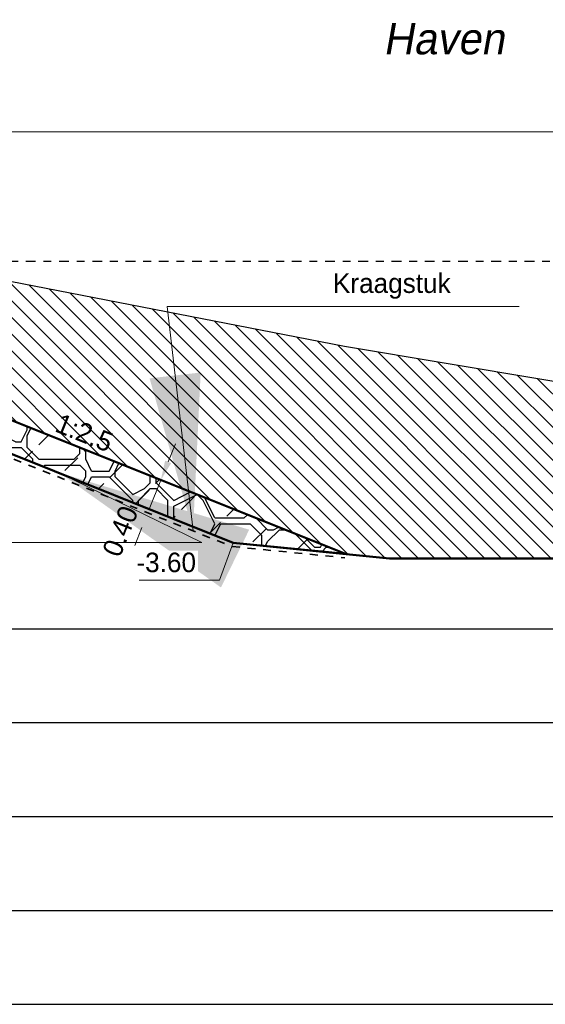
# Model space of a CAD drawing. Header units: metres. Extents: x 132 to 905, y -50 to 63.
# Tile 23 of 86: x 373.77 to 380.49, y -48.33 to -35.75. Entities that reach past the tile are written whole.
import ezdxf
from ezdxf.enums import TextEntityAlignment as Align

# ---------------------------------------------------------------- set-up
doc = ezdxf.new("R2010")
doc.units = ezdxf.units.M
doc.header["$LTSCALE"] = 0.1
doc.linetypes.add('geotextiel', pattern=[0.2, -0.1, 0.1])
doc.linetypes.add('NAP', pattern=[20, 12.5, -2.5, 2.5, -2.5])
for name, color, linetype, lineweight in [('BS-OVERIGE-TEKSTEN-1', 253, 'RASTER', 0), ('DP-BS-profiel', 2, 'Continuous', 25), ('DP-NAP-lijn', 6, 'NAP', 25), ('DP-NW-arcering_grond ontgraven', 1, 'Continuous', 18), ('DP-NW-arcering_kreukelberm', 2, 'Continuous', 25), ('DP-NW-Geotextiel', 3, 'geotextiel', 35), ('DP-NW-Profiel', 4, 'Continuous', 50), ('DP-Waterlijn', 1, 'Continuous', 13), ('TL-2.5 mm tekst_schaaldp', 7, 'Continuous', 25), ('TL-2.5mm Tekst', 7, 'Continuous', 25), ('TL-5.0mm Tekst', 4, 'Continuous', 50)]:
    doc.layers.add(name, color=color, linetype=linetype, lineweight=lineweight)
doc.layers.add('DP-Matenbalk', color=1, linetype='Continuous')
doc.layers.add('DP-NW-Maatvoering', color=7, linetype='Continuous')
doc.styles.add('StagCAD', font='StagCAD.ttf')
doc.linetypes.add('RASTER', pattern='A,3,-2,[200,RASTER,S=0.75,R=0,X=0,Y=0],-2,3', length=10)
doc.dimstyles.new('GM-maatvoering', dxfattribs={"dimtxt": 2.5, "dimasz": 2.5, "dimexe": 1, "dimexo": 0, "dimgap": 1, "dimtad": 1, "dimrnd": 0.001, "dimzin": 1, "dimdsep": 46, "dimtxsty": 'StagCAD', "dimcen": 0.09, "dimclrd": 1, "dimclre": 1, "dimclrt": 7, "dimazin": 0, "dimtfac": 1, "dimtix": 1, "dimtmove": 0, "dimatfit": 3, "dimfxl": 1, "dimfxlon": 1, "dimtvp": 0.83, "dimtolj": 1, "dimtzin": 0, "dimlwd": 15, "dimlwe": 15, "dimarcsym": 0})
doc.dimstyles.new('leader 1_100', dxfattribs={"dimscale": 0.1, "dimtxt": 2.5, "dimasz": 2, "dimexe": 0, "dimexo": 0, "dimgap": 1, "dimtad": 1, "dimrnd": 0.001, "dimzin": 1, "dimdsep": 46, "dimtxsty": 'StagCAD', "dimblk": 'RAD_PIJL', "dimcen": 0.09, "dimse1": 1, "dimse2": 1, "dimclrd": 1, "dimclre": 1, "dimclrt": 7, "dimazin": 0, "dimtfac": 1, "dimtix": 1, "dimtmove": 0, "dimatfit": 0, "dimfxl": 1, "dimtvp": 0.83, "dimtolj": 1, "dimtzin": 0, "dimlwd": 15, "dimarcsym": 0})

# ---------------------------------------------------------------- blocks, each defined once
blk = doc.blocks.new('*U177')
at = {"layer": 'DP-Matenbalk'}
for p, q in [((6, -4.7), (57.134, -4.7)), ((6, -5.9), (57.134, -5.9)), ((6, -7.1), (57.134, -7.1)), ((6, -8.3), (57.134, -8.3)), ((6, -9.5), (57.134, -9.5))]:
    blk.add_line(p, q, dxfattribs=at)
at = {"layer": 'TL-2.5 mm tekst_schaaldp', "style": 'StagCAD', "width": 0.96}
blk.add_attdef('SCHAAL', (-0.05, -11.124), '', height=0.25, dxfattribs=at)
at = {"layer": 'TL-2.5mm Tekst', "lineweight": 35, "style": 'StagCAD', "width": 0.96}
blk.add_attdef('GEBIEDDWP', (7.116, -10.535), '', height=0.25, dxfattribs=at)
at = {"layer": 'TL-5.0mm Tekst', "style": 'StagCAD', "width": 0.96}
blk.add_attdef('OMSCHRIJVING', (-0.05, -10.535), '', height=0.5, dxfattribs=at)
blk = doc.blocks.new('*U237')
at = {"layer": 'DP-NAP-lijn'}
blk.add_line((0, 0), (571.34, 0), dxfattribs=at)
at = {"layer": 'DP-NAP-lijn', "style": 'StagCAD'}
blk.add_attdef('NAPLIJN', (6.25, 1), '', height=2.5, dxfattribs=at)
blk = doc.blocks.new('riviernaam')
at = {"layer": 'TL-5.0mm Tekst', "style": 'StagCAD', "oblique": 10}
blk.add_attdef('NAAM', (0, 0), '', height=4, dxfattribs=at)
blk = doc.blocks.new('RAD_PIJL')
at = {"color": 1, "linetype": 'Continuous'}
blk.add_solid([(-2.8284, -0.75), (-2.8284, 0.75), (0, 0)], dxfattribs=at)
blk = doc.blocks.new('*D193')
at = {"layer": 'Defpoints', "color": 0, "transparency": 16777216}
for p in [(377.932, -31.199), (372.158, -40.699), (377.932, -42.577)]:
    blk.add_point(p, dxfattribs=at)
at = {"layer": 'DP-NW-Maatvoering', "color": 1, "lineweight": 15, "transparency": 16777216}
for p, q in [((372.158, -31.299), (372.158, -31.099)), ((372.408, -31.199), (377.682, -31.199)), ((377.932, -31.299), (377.932, -31.099))]:
    blk.add_line(p, q, dxfattribs=at)
at = {"layer": 'DP-NW-Maatvoering', "color": 1, "transparency": 16777216}
for points in [[(372.408, -31.157), (372.408, -31.24), (372.158, -31.199)], [(377.682, -31.157), (377.682, -31.24), (377.932, -31.199)]]:
    blk.add_solid(points, dxfattribs=at)
at = {"layer": 'DP-NW-Maatvoering', "color": 7, "transparency": 16777216, "insert": (375.058, -30.728), "char_height": 0.25, "attachment_point": 5, "style": 'StagCAD'}
blk.add_mtext('\\A1;\\PBreuksteen 10-60kg; 700 kg/m²', dxfattribs=at)
blk = doc.blocks.new('*D235')
at = {"layer": 'Defpoints', "color": 0, "transparency": 16777216}
for p in [(375.573, -41.634), (376.156, -41.867), (376.008, -42.239)]:
    blk.add_point(p, dxfattribs=at)
at = {"layer": 'DP-NW-Maatvoering', "color": 1, "lineweight": 15, "transparency": 16777216}
for p, q in [((375.666, -41.402), (375.759, -41.17)), ((375.425, -42.005), (375.573, -41.634)), ((375.666, -41.671), (375.481, -41.597)), ((375.518, -42.043), (375.332, -41.968)), ((375.332, -42.238), (375.239, -42.47))]:
    blk.add_line(p, q, dxfattribs=at)
at = {"layer": 'DP-NW-Maatvoering', "color": 1, "transparency": 16777216}
for points in [[(375.628, -41.386), (375.705, -41.417), (375.573, -41.634)], [(375.293, -42.222), (375.371, -42.253), (375.425, -42.005)]]:
    blk.add_solid(points, dxfattribs=at)
at = {"layer": 'DP-NW-Maatvoering', "color": 7, "transparency": 16777216, "insert": (375.056, -42.287), "char_height": 0.25, "attachment_point": 5, "rotation": 68.1986, "style": 'StagCAD'}
blk.add_mtext('\\A1;0.40', dxfattribs=at)

msp = doc.modelspace()

# ---------------------------------------------------------------- hatches: boundary and pattern name
at = {"layer": 'DP-NW-arcering_grond ontgraven'}
h = msp.add_hatch(dxfattribs=at)
h.set_pattern_fill('_USER', color=256, scale=1.5, angle=135, style=0, pattern_type=0)
h.set_pattern_definition([(135, (-33.02076, -5.79753), (-0.106066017, -0.106066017), [])])
h.paths.add_polyline_path([(369.389, -38.268), (363.192, -37.141), (368.153, -39.622), (371.569, -40.109), (372.262, -40.309), (377.932, -42.577), (378.495, -42.634), (397.733, -42.634), (386.892, -41.426), (377.922, -39.926)])
at = {"layer": 'DP-NW-arcering_kreukelberm'}
h = msp.add_hatch(dxfattribs=at)
h.set_pattern_fill('NATUURST', color=256, scale=0.15, style=0, pattern_type=2)
h.set_pattern_definition([(0, (367.9377, 46.2309), (1.5, 1.5), [0.075, -0.075, 0.15, -1.2]), (0, (367.3377, 46.3059), (1.5, 1.5), [0.375, -1.125]), (0, (367.2627, 46.3809), (1.5, 1.5), [0.375, -1.125]), (0, (367.9377, 46.7559), (1.5, 1.5), [0.075, -1.425]), (0, (367.1877, 46.9059), (1.5, 1.5), [0.225, -1.275]), (0, (367.1877, 46.9809), (1.5, 1.5), [0.225, -1.275]), (0, (368.0877, 47.0559), (1.5, 1.5), [0.45, -1.05]), (0, (368.0127, 47.1309), (1.5, 1.5), [0.45, -1.05]), (0, (367.6377, 47.2809), (1.5, 1.5), [0.15, -1.35]), (0, (367.7127, 47.3559), (1.5, 1.5), [0.075, -1.425]), (0, (367.0377, 47.5059), (1.5, 1.5), [0.075, -0.075, 0.075, -1.275]), (90, (367.0377, 47.2059), (-1.5, 1.5), [0.225, -1.275]), (90, (367.1127, 46.6809), (-1.5, 1.5), [0.075, -0.15, 0.075, -0.15, 0.3, -0.75]), (90, (367.2627, 47.5809), (-1.5, 1.5), [0.075, -1.425]), (90, (367.4877, 46.9059), (-1.5, 1.5), [0.075, -1.425]), (90, (367.5627, 47.2809), (-1.5, 1.5), [0.075, -1.425]), (90, (367.7127, 46.4559), (-1.5, 1.5), [0.15, -1.35]), (90, (367.7877, 46.3809), (-1.5, 1.5), [0.225, -1.275]), (90, (367.8627, 47.2809), (-1.5, 1.5), [0.15, -0.075, 0.15, -1.125]), (90, (367.9377, 46.8309), (-1.5, 1.5), [0.3, -1.2]), (90, (368.0127, 46.8309), (-1.5, 1.5), [0.15, -1.35]), (90, (368.1627, 46.3059), (-1.5, 1.5), [0.3, -1.2]), (90, (368.2377, 46.3059), (-1.5, 1.5), [0.225, -1.275]), (45, (367.6377, 46.3809), (0, 1.5), [0.106066, -2.015254]), (45, (367.8627, 46.7559), (0, 1.5), [0.106066, -2.015254]), (45, (368.0127, 46.9809), (0, 1.5), [0.106066, -2.015254]), (45, (366.9627, 47.1309), (0, 1.5), [0.106066, -2.015254]), (45, (367.1127, 47.4309), (0, 1.5), [0.106066, -2.015254]), (45, (367.7877, 46.6059), (0, 1.5), [0.212132, -1.90919]), (45, (367.9377, 47.5809), (0, 1.5), [0.212132, -1.90919]), (135, (367.8627, 46.1559), (-1.5, 0), [0.212132, -1.90919]), (135, (367.9377, 46.2309), (-1.5, 0), [0.212132, -1.90919]), (135, (368.1627, 46.6059), (-1.5, 0), [0.212132, -1.90919]), (135, (367.9377, 47.1309), (-1.5, 0), [0.212132, -1.90919]), (135, (368.0127, 47.1309), (-1.5, 0), [0.212132, -1.90919]), (135, (367.7127, 46.6809), (-1.5, 0), [0.318198, -1.803122]), (135, (368.2377, 46.6059), (-1.5, 0), [0.318198, -1.803122]), (135, (367.7127, 46.6059), (-1.5, 0), [0.424264, -1.697056]), (135, (367.0377, 47.5059), (-1.5, 0), [0.424264, -1.697056]), (135, (367.0377, 47.4309), (-1.5, 0), [0.424264, -1.697056]), (135, (367.1127, 46.6059), (-1.5, 0), [0.106066, -2.015254]), (135, (367.1127, 46.9809), (-1.5, 0), [0.106066, -2.015254]), (26.56505, (368.0127, 46.2309), (1.5, 6e-10), [0.167705, -3.186397]), (26.56505, (367.7127, 46.6809), (1.5, 6e-10), [0.167705, -3.186397]), (26.56505, (368.2377, 46.5309), (1.5, 6e-10), [0.33541, -3.018692]), (26.56505, (368.2377, 46.6059), (1.5, 6e-10), [0.33541, -3.018692]), (63.43495, (367.7877, 47.3559), (8e-11, 1.5), [0.1677, -1.677, 0.3354, -1.174002]), (63.43495, (367.0377, 46.7559), (8e-11, 1.5), [0.167705, -3.186397]), (63.43495, (367.2627, 46.1559), (8e-11, 1.5), [0.167705, -3.186397]), (63.43495, (367.1127, 46.7559), (8e-11, 1.5), [0.167705, -3.186397]), (63.43495, (367.8627, 47.4309), (8e-11, 1.5), [0.167705, -3.186397]), (63.43495, (367.7877, 47.3559), (8e-11, 1.5), [0.167705, -3.186397]), (63.43495, (367.4877, 46.9809), (8e-11, 1.5), [0.33541, -3.018692]), (63.43495, (367.4127, 46.9809), (8e-11, 1.5), [0.33541, -3.018692]), (116.56505, (367.1877, 46.9809), (-6e-10, 1.5), [0.167705, -3.186397]), (116.56505, (367.2627, 46.3059), (-6e-10, 1.5), [0.33541, -3.018692]), (116.56505, (367.2627, 46.3809), (-6e-10, 1.5), [0.33541, -3.018692]), (153.43495, (367.5627, 47.3559), (-1.5, 8e-11), [0.33541, -3.018692]), (153.43495, (367.7127, 47.3559), (-1.5, 8e-11), [0.503115, -2.850987]), (45, (367.21915, 46.1559), (-0.3314563, 0.3314563), [0.234375, -0.1171875])])
h.paths.add_polyline_path([(372.262, -40.309), (371.569, -40.109), (372.158, -40.699), (376.496, -42.434), (377.932, -42.577)])

# ---------------------------------------------------------------- linework, layer by layer
at = {"layer": 'DP-NW-Geotextiel', "color": 5, "ltscale": 10}
msp.add_lwpolyline([(371.033, -40.558), (372.023, -40.698), (376.484, -42.483), (377.927, -42.627)], dxfattribs=at)
at = {"layer": 'DP-NW-Profiel'}
for p, q in [((372.262, -40.309), (377.932, -42.577)), ((372.158, -40.699), (376.496, -42.434)), ((376.496, -42.434), (378.495, -42.634))]:
    msp.add_line(p, q, dxfattribs=at)
for points in [[(376.496, -42.434), (377.932, -42.577)], [(378.495, -42.634), (399.533, -42.634)]]:
    msp.add_lwpolyline(points, dxfattribs=at)
at = {"layer": 'DP-Waterlijn'}
msp.add_line((399.533, -37.184), (365.207, -37.184), dxfattribs=at)

# ---------------------------------------------------------------- block references
at = {"layer": 'BS-OVERIGE-TEKSTEN-1', "xscale": 0.1, "yscale": 0.1, "zscale": 0.1}
msp.add_blockref('riviernaam', (378.416, -36.192), dxfattribs=at).add_auto_attribs({'NAAM': 'Haven'})
at = {"layer": 'DP-Matenbalk'}
msp.add_blockref('*U177', (342.398, -38.834), dxfattribs=at)
at = {"layer": 'DP-NAP-lijn', "xscale": 0.1, "yscale": 0.1, "zscale": 0.1}
msp.add_blockref('*U237', (342.398, -38.834), dxfattribs=at)

# ---------------------------------------------------------------- texts
at = {"layer": 'DP-NW-Maatvoering', "style": 'StagCAD'}
msp.add_text('1:2.5', height=0.25, rotation=338.1986, dxfattribs=at).set_placement((374.522, -41.214), align=Align.BOTTOM_CENTER)

# ---------------------------------------------------------------- leaders
at = {"layer": 'DP-NW-Maatvoering', "annotation_type": 0, "has_hookline": 1}
for points, dimstyle, override, hookline_direction, text_width in [([(375.985, -42.283), (375.655, -39.417), (377.655, -39.417)], 'leader 1_100', {"dimscale": 0, "dimgap": 1, "dimtad": 1}, 0, 1.5), ([(374.276, -41.54), (376.099, -42.43), (373.599, -42.43)], 'GM-maatvoering', {"dimscale": 0}, 1, 2.425), ([(376.496, -42.434), (376.323, -42.914), (376.123, -42.914)], 'leader 1_100', {"dimgap": 1, "dimtad": 1}, 1, 0.725)]:
    msp.add_leader(points, dimstyle=dimstyle, override=override, dxfattribs=dict(at, hookline_direction=hookline_direction, text_width=text_width))

# ---------------------------------------------------------------- next in the draw order: texts
at = {"layer": 'DP-NW-Maatvoering', "color": 7, "insert": (377.773, -39.317), "char_height": 0.25, "attachment_point": 7, "style": 'StagCAD', "bg_fill": 3, "box_fill_scale": 1.2, "bg_fill_color": 256, "bg_fill_transparency": 0}
msp.add_mtext('\\A1;Kraagstuk', dxfattribs=at)

# ---------------------------------------------------------------- next in the draw order: linework, layer by layer
at = {"layer": 'DP-BS-profiel', "color": 1}
msp.add_lwpolyline([(397.733, -42.634), (386.892, -41.426), (377.922, -39.926), (369.39, -38.268)], dxfattribs=at)

# ---------------------------------------------------------------- next in the draw order: dimensions: what is measured, and where the dimension line sits
at = {"layer": 'DP-NW-Maatvoering'}
dim = msp.add_linear_dim(base=(377.932, -31.199), p1=(372.158, -40.699), p2=(377.932, -42.577), text='\\PBreuksteen 10-60kg; 700 kg/m²', dimstyle='GM-maatvoering', override={"dimscale": 0}, dxfattribs=at)
dim.commit()
dim.dimension.update_dxf_attribs({"geometry": '*D193', "text_midpoint": (375.058, -31.199), "dimtype": 160})

# ---------------------------------------------------------------- next in the draw order: texts
at = {"layer": 'DP-NW-Maatvoering', "color": 7, "insert": (376.023, -42.814), "char_height": 0.25, "attachment_point": 9, "style": 'StagCAD', "bg_fill": 3, "box_fill_scale": 1.1, "bg_fill_color": 256, "bg_fill_transparency": 0}
msp.add_mtext('\\A1;-3.60', dxfattribs=at)

# ---------------------------------------------------------------- next in the draw order: dimensions: what is measured, and where the dimension line sits
at = {"layer": 'DP-NW-Maatvoering'}
dim = msp.add_linear_dim(base=(375.573, -41.634), p1=(376.008, -42.239), p2=(376.156, -41.867), angle=68.1986, dimstyle='GM-maatvoering', override={"dimtmove": 2}, dxfattribs=at)
dim.commit()
dim.dimension.update_dxf_attribs({"geometry": '*D235', "text_midpoint": (375.056, -42.287), "dimtype": 161})

doc.saveas('drawing.dxf')
